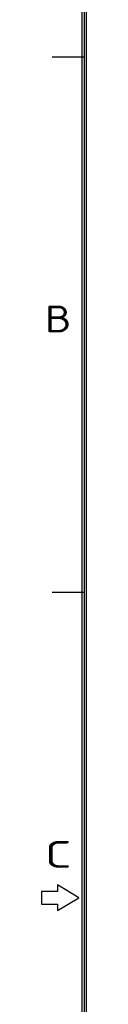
# Model space of a CAD drawing. Extents: x 0 to 555, y 0 to 389.
# Tile 7 of 32: x 0 to 6, y 180 to 315. Entities that reach past the tile are written whole.
import ezdxf
from ezdxf.enums import TextEntityAlignment as Align

# ---------------------------------------------------------------- set-up
doc = ezdxf.new("R2010")
doc.units = 0
doc.header["$LTSCALE"] = 23.1
doc.header["$MEASUREMENT"] = 0
doc.layers.get('0').update_dxf_attribs({"linetype": 'CONTINUOUS'})
doc.styles.get("Standard").update_dxf_attribs({"font": 'isocp3.shx', "bigfont": 'gbcbig.shx'})

# ---------------------------------------------------------------- blocks, each defined once
blk = doc.blocks.new('A3')
for p, q in [((231.12, 4.24), (231.12, 295.1)), ((231.35, 4.47), (231.35, 294.88)), ((231.57, 4.69), (231.57, 294.65)), ((231.35, 238.38), (227.96, 238.38)), ((231.35, 181.88), (227.96, 181.88)), ((228.52, 151.03), (228.52, 150.35)), ((230.78, 149.67), (228.52, 151.03)), ((226.83, 150.35), (226.83, 149)), ((228.52, 150.35), (226.83, 150.35)), ((228.52, 148.32), (230.78, 149.67)), ((226.83, 149), (228.52, 149)), ((228.52, 149), (228.52, 148.32))]:
    blk.add_line(p, q)
for s, width, p, p2 in [('B', 1.538462, (227.18, 209.34), (230, 209.34)), ('C', 1.818182, (227.18, 152.84), (230, 152.84))]:
    blk.add_text(s, height=2.83, dxfattribs=dict(width=width)).set_placement(p, p2, align=Align.FIT)
for tag, p in [('XXXE', (541.66, 30.61)), ('XXXC', (574.68, 30.61)), ('XXXA', (625.44, 30.61)), ('XXXG', (499.17, 23.61)), ('XXXF', (541.66, 23.61)), ('XXXD', (574.68, 23.61)), ('XXXB', (625.44, 23.61)), ('XXXK', (515.42, 22.59)), ('XXXM', (502.54, 6.73))]:
    blk.add_attdef(tag, text='', height=2.5).set_placement(p, align=Align.CENTER)
blk.add_attdef('XXXJ', text='', height=2.5).set_placement((504.73, 17.63), align=Align.MIDDLE_RIGHT)

msp = doc.modelspace()

# ---------------------------------------------------------------- block references
at = {"xscale": 1.3, "yscale": 1.3, "zscale": 1.3}
msp.add_blockref('A3', (-294.942, 0), dxfattribs=at)

doc.saveas('drawing.dxf')
